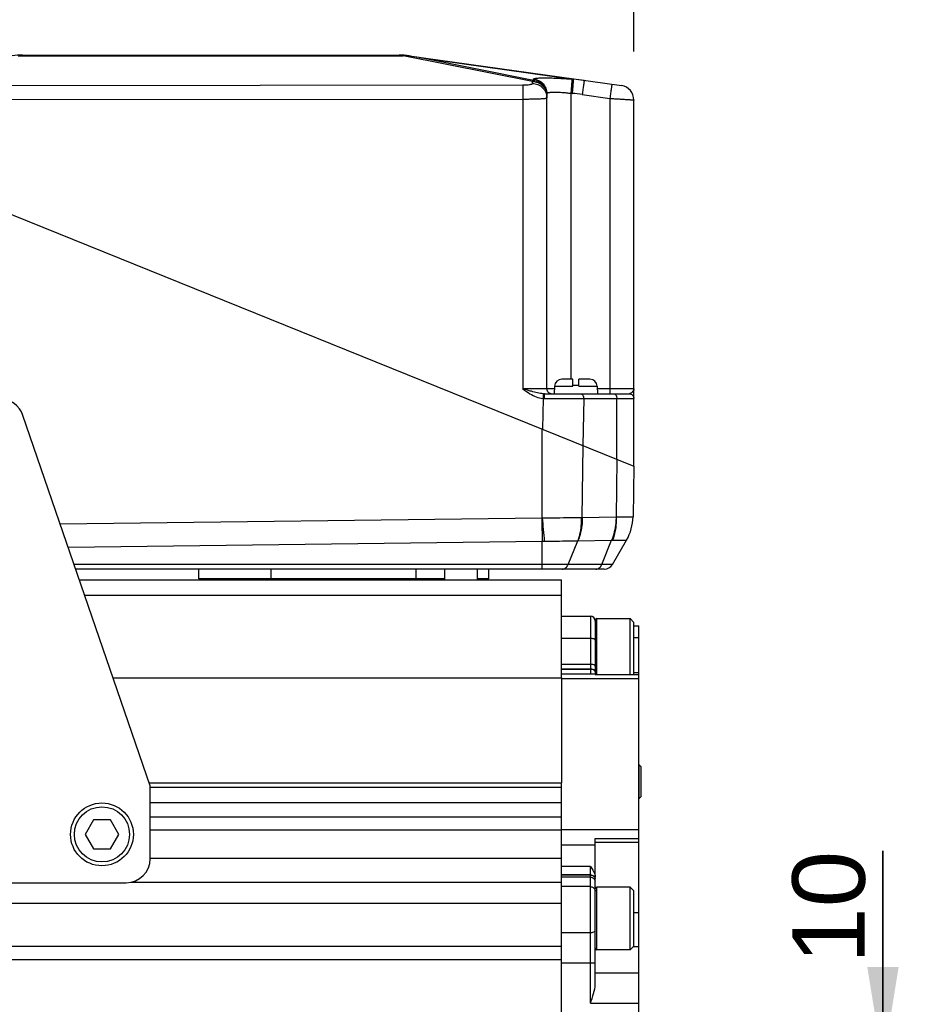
# Model space of a CAD drawing. Header units: millimetres. Extents: x 0 to 420, y 0 to 297.
# Tile 32 of 68: x 175 to 212, y 202 to 243. Entities that reach past the tile are written whole.
import ezdxf

# ---------------------------------------------------------------- set-up
doc = ezdxf.new("R2010")
doc.units = ezdxf.units.MM
doc.header["$LTSCALE"] = 23.1
doc.layers.get('0').update_dxf_attribs({"linetype": 'CONTINUOUS'})
for name, color, linetype in [('AXIS', 7, 'CONTINUOUS'), ('COMPONENTS', 7, 'CONTINUOUS'), ('CUT', 7, 'CONTINUOUS'), ('DIMENSION', 7, 'CONTINUOUS'), ('PROTRUSION', 7, 'CONTINUOUS')]:
    doc.layers.add(name, color=color, linetype=linetype)
doc.styles.get("Standard").update_dxf_attribs({"font": 'arial.ttf'})
doc.dimstyles.new('DIMSTYLE_10', dxfattribs={"dimtxt": 3, "dimasz": 4, "dimexe": 0.18, "dimexo": 0.0625, "dimgap": 0.09, "dimtad": 1, "dimdec": 3, "dimlfac": 5, "dimdsep": 46, "dimtxsty": 'Standard', "dimblk": '_FILLED', "dimblk1": '_FILLED', "dimblk2": '_FILLED', "dimcen": 0.09, "dimadec": 0, "dimazin": 0, "dimtp": 0.5, "dimtm": 0.5, "dimtfac": 1, "dimtdec": 3, "dimtofl": 0, "dimtmove": 0, "dimatfit": 3, "dimldrblk": '_FILLED', "dimfxl": 1, "dimtolj": 1, "dimarcsym": 0})
doc.dimstyles.new('DIMSTYLE_9', dxfattribs={"dimtxt": 3, "dimasz": 4, "dimexe": 0.18, "dimexo": 0.0625, "dimgap": 0.09, "dimtad": 1, "dimdec": 3, "dimlfac": 5, "dimdsep": 46, "dimtxsty": 'Standard', "dimblk": '_FILLED', "dimblk1": '_FILLED', "dimblk2": '_FILLED', "dimcen": 0.09, "dimadec": 0, "dimazin": 0, "dimtp": 0.2, "dimtm": 0.2, "dimtfac": 1, "dimtdec": 3, "dimtofl": 0, "dimtmove": 0, "dimatfit": 3, "dimldrblk": '_FILLED', "dimfxl": 1, "dimtolj": 1, "dimarcsym": 0})

# ---------------------------------------------------------------- blocks, each defined once
blk = doc.blocks.new('_FILLED')
at = {"color": 0, "linetype": 'ByBlock'}
blk.add_solid([(0, 0), (-1, 0.1625), (-1, -0.1625)], dxfattribs=at)
blk = doc.blocks.new('*D16')
at = {"layer": 'DIMENSION', "color": 2, "linetype": 'Continuous', "transparency": 16777216}
for p, q in [((210.33, 199.795), (210.33, 208.592)), ((210.33, 208.592), (210.33, 198.795)), ((174.687, 199.795), (184.003, 199.795)), ((187.198, 199.795), (212.33, 199.795)), ((210.33, 191.795), (210.33, 198.795)), ((181.787, 197.795), (184.119, 197.795)), ((187.111, 197.795), (212.33, 197.795)), ((210.33, 197.795), (210.33, 191.795))]:
    blk.add_line(p, q, dxfattribs=at)
at = {"layer": 'DIMENSION', "color": 2, "linetype": 'Continuous', "transparency": 16777216, "xscale": 4, "yscale": 4, "zscale": 4}
for p, rotation in [((210.33, 199.795), 270), ((210.33, 197.795), 90)]:
    blk.add_blockref('_FILLED', p, dxfattribs=dict(at, rotation=rotation))
at = {"layer": 'DIMENSION', "color": 2, "linetype": 'Continuous', "transparency": 16777216, "insert": (206.58, 203.93), "char_height": 3, "width": 4.66171, "attachment_point": 1, "rotation": 90, "line_spacing_factor": 0.9}
blk.add_mtext('10', dxfattribs=at)
blk = doc.blocks.new('*D21')
at = {"color": 2, "linetype": 'Continuous', "transparency": 16777216}
for p, q in [((165.03, 240.635), (165.03, 247.494)), ((200.03, 241.637), (200.03, 247.494)), ((165.03, 245.494), (182.53, 245.494)), ((200.03, 245.494), (182.53, 245.494))]:
    blk.add_line(p, q, dxfattribs=at)
at = {"color": 2, "linetype": 'Continuous', "transparency": 16777216, "xscale": 4, "yscale": 4, "zscale": 4, "rotation": 180}
blk.add_blockref('_FILLED', (165.03, 245.494), dxfattribs=at)
at = {"color": 2, "linetype": 'Continuous', "transparency": 16777216, "xscale": 4, "yscale": 4, "zscale": 4}
blk.add_blockref('_FILLED', (200.03, 245.494), dxfattribs=at)
at = {"color": 2, "linetype": 'Continuous', "transparency": 16777216, "insert": (182.53, 249.244), "char_height": 3, "width": 6.99257, "attachment_point": 2, "line_spacing_factor": 0.9}
blk.add_mtext('175', dxfattribs=at)

msp = doc.modelspace()

# ---------------------------------------------------------------- linework, layer by layer
at = {"color": 7, "linetype": 'Continuous'}
for p, q in [((198.42961, 218.12805), (198.42961, 217.04014)), ((198.49661, 218.19505), (199.86961, 218.19505)), ((199.86961, 218.19505), (200.02961, 218.03505)), ((199.86961, 215.8795), (199.86961, 218.19505)), ((200.02961, 215.8795), (200.02961, 218.03502)), ((200.22961, 212.15227), (200.24961, 212.15227)), ((200.24961, 212.15227), (200.32961, 212.07227)), ((200.24961, 210.75227), (200.24961, 212.15227)), ((200.32961, 210.83227), (200.32961, 212.07227)), ((200.22961, 210.75227), (200.24961, 210.75227)), ((200.24961, 210.75227), (200.32961, 210.83227)), ((198.42961, 205.07485), (198.42961, 207.01926)), ((199.86961, 207.09505), (198.49661, 207.09505)), ((199.86961, 207.09505), (200.02961, 206.93505)), ((199.86961, 204.49505), (199.86961, 207.09505)), ((200.02961, 204.65505), (200.02961, 206.93505)), ((199.86961, 204.49505), (198.49661, 204.49505)), ((199.86961, 204.49505), (200.02961, 204.65505))]:
    msp.add_line(p, q, dxfattribs=at)
at = {"color": 9, "linetype": 'Continuous'}
for p, q in [((198.49661, 215.8795), (198.49661, 218.19505)), ((198.49661, 204.49505), (198.49661, 207.09505))]:
    msp.add_line(p, q, dxfattribs=at)
at = {"color": 7, "linetype": 'Continuous'}
for centre, start, end in [((198.49661, 218.12805), 90, 180), ((198.49661, 207.02805), 90, 180), ((198.49661, 204.56205), 180, 270)]:
    msp.add_arc(centre, 0.067, start, end, dxfattribs=at)
at = {"layer": 'AXIS', "color": 7, "linetype": 'Continuous'}
for p, q in [((197.02961, 189.29505), (197.02961, 208.29505)), ((179.23527, 207.29505), (197.02961, 207.29505)), ((197.02961, 206.40827), (153.02961, 206.40827)), ((197.02961, 204.63311), (153.02961, 204.63311)), ((153.02961, 204.09505), (197.02961, 204.09505))]:
    msp.add_line(p, q, dxfattribs=at)
at = {"layer": 'COMPONENTS', "color": 9, "linetype": 'Continuous'}
for p, q in [((174.56625, 241.46494), (190.49298, 241.46494)), ((190.49298, 241.48914), (190.49298, 241.46494)), ((195.82961, 240.40149), (190.49298, 241.46494)), ((191.15288, 241.3914), (197.52374, 240.49604)), ((195.87873, 240.44966), (191.15288, 241.3914)), ((169.96195, 240.23843), (195.43223, 240.26189)), ((195.82961, 240.31824), (195.82961, 240.40149)), ((195.87873, 240.44966), (195.87873, 240.49971)), ((197.46827, 240.50058), (197.52374, 240.49604)), ((197.42308, 239.91433), (197.42308, 228.09414)), ((197.42308, 239.91433), (197.47855, 239.90978)), ((197.89189, 239.8638), (199.03615, 239.70298)), ((170.07506, 239.65408), (195.43615, 239.67744)), ((195.43615, 239.67744), (195.43615, 227.6909)), ((199.03615, 239.70298), (199.03615, 227.6909)), ((196.74616, 227.80984), (197.50961, 227.80984)), ((197.74961, 227.80984), (198.51307, 227.80984)), ((199.03615, 227.6909), (198.5193, 227.6909)), ((196.27168, 227.29926), (196.25083, 226.02087)), ((196.33019, 227.29729), (197.95357, 227.29414)), ((197.95357, 227.29414), (197.92183, 225.34574)), ((197.95357, 227.29414), (200.02914, 227.29414)), ((199.32667, 224.77814), (199.32667, 227.29414)), ((196.23596, 222.35835), (196.2355, 226.02706)), ((197.89618, 222.37911), (197.93256, 225.3414)), ((199.32667, 224.77814), (199.29743, 222.39693)), ((176.30557, 222.10675), (196.2214, 222.3576)), ((197.8469, 222.37876), (197.89618, 222.37911)), ((197.89618, 222.37911), (199.29019, 222.39658)), ((199.29743, 222.39693), (199.99316, 222.40548)), ((176.63595, 221.14563), (196.2355, 221.39251)), ((196.2355, 220.23505), (196.2355, 221.39251)), ((197.3071, 220.43505), (197.70662, 221.41366)), ((197.71399, 221.41402), (199.108, 221.43149)), ((198.70121, 220.43505), (199.108, 221.43149)), ((199.108, 221.43149), (199.14949, 221.43183)), ((199.14508, 220.43505), (176.88022, 220.43505)), ((185.02961, 219.83505), (185.02961, 220.23505)), ((191.02961, 219.83505), (191.02961, 220.23505)), ((198.22961, 218.29505), (198.22961, 215.89505)), ((200.02961, 217.4107), (200.22961, 217.4107)), ((198.22961, 217.37388), (197.02961, 217.37388)), ((198.22961, 216.29946), (197.02961, 216.29946)), ((198.22961, 216.10988), (197.02961, 216.10988)), ((198.22961, 216.09505), (197.02961, 216.09505)), ((200.22961, 215.95392), (200.02961, 215.95392)), ((200.22961, 215.70995), (197.02961, 215.70995)), ((200.22961, 209.46681), (197.02961, 209.46681)), ((198.42961, 209.10354), (200.22961, 209.10354)), ((198.42961, 208.94959), (200.22961, 208.94959)), ((198.42961, 208.8265), (197.02961, 208.8265)), ((198.22961, 207.94505), (197.02961, 207.94505)), ((198.22961, 202.29741), (198.22961, 207.94505)), ((198.22961, 207.59864), (197.02961, 207.59864)), ((198.22961, 207.59008), (197.02961, 207.59008)), ((198.22961, 207.50168), (197.02961, 207.50168)), ((198.22961, 207.11062), (197.02961, 207.11062)), ((200.22961, 206.02608), (200.02961, 206.02608)), ((197.02961, 205.21182), (198.22961, 205.21182)), ((200.22961, 204.62703), (200.00159, 204.62703)), ((197.02961, 203.96202), (198.42961, 203.96202)), ((198.42961, 203.5433), (200.22961, 203.5433)), ((198.22961, 202.29741), (200.22961, 202.29741))]:
    msp.add_line(p, q, dxfattribs=at)
at = {"layer": 'COMPONENTS', "color": 7, "linetype": 'Continuous'}
for p, q in [((174.73939, 241.49414), (190.31983, 241.49414)), ((190.73633, 241.45837), (190.63702, 241.47384)), ((190.73735, 241.46494), (199.51312, 240.23159)), ((196.42961, 227.69414), (196.42961, 239.90374)), ((200.02961, 224.49414), (200.02961, 239.63743)), ((165.02961, 238.63505), (200.02961, 224.49414)), ((197.50961, 228.09414), (197.04575, 228.09414)), ((197.50961, 227.80984), (197.50961, 228.09414)), ((198.21348, 228.09414), (197.74961, 228.09414)), ((197.74961, 227.80984), (197.74961, 228.09414)), ((196.74616, 227.80984), (196.72961, 227.49414)), ((197.74961, 227.83414), (197.50961, 227.83414)), ((198.51307, 227.80984), (198.52961, 227.49414)), ((196.32405, 227.49414), (199.82918, 227.49414)), ((180.02961, 211.27317), (174.76162, 226.59825)), ((200.02961, 224.49414), (199.99316, 222.40548)), ((199.14508, 220.43505), (199.72551, 221.44038)), ((198.79867, 220.23505), (176.94897, 220.23505)), ((182.02961, 219.83505), (182.02961, 220.23505)), ((192.20461, 219.79505), (192.20461, 220.23505)), ((193.55461, 219.79505), (193.55461, 220.23505)), ((194.02961, 219.83505), (194.02961, 220.23505)), ((192.20461, 219.83505), (182.02961, 219.83505)), ((194.02961, 219.83505), (193.55461, 219.83505)), ((197.02961, 218.29505), (198.22961, 218.29505)), ((200.02961, 217.89505), (200.22961, 217.89505)), ((200.22961, 179.69505), (200.22961, 217.89505)), ((198.42961, 217.04014), (198.42961, 215.8795)), ((198.42961, 215.89505), (197.02961, 215.89505)), ((198.42961, 215.8795), (200.22961, 215.8795)), ((180.02961, 208.27317), (180.02961, 211.27317)), ((177.6832, 209.87317), (177.33679, 209.27317)), ((178.37602, 209.87317), (177.6832, 209.87317)), ((178.72243, 209.27317), (178.37602, 209.87317)), ((177.33679, 209.27317), (177.6832, 208.67317)), ((178.37602, 208.67317), (178.72243, 209.27317)), ((198.42961, 207.01911), (198.42961, 209.10354)), ((177.6832, 208.67317), (178.37602, 208.67317)), ((164.02961, 207.27317), (179.02961, 207.27317)), ((198.42961, 203.07201), (198.42961, 205.07485))]:
    msp.add_line(p, q, dxfattribs=at)
at = {"layer": 'COMPONENTS', "color": 9, "linetype": 'Continuous'}
for points in [[(199.29019, 222.39658), (199.29139, 222.3966), (199.2926, 222.39664), (199.2938, 222.39669), (199.29501, 222.39676), (199.29622, 222.39684), (199.29743, 222.39693)], [(197.70662, 221.41366), (197.70786, 221.41376), (197.70909, 221.41384), (197.71032, 221.41391), (197.71155, 221.41396), (197.71277, 221.414), (197.71399, 221.41402)]]:
    msp.add_lwpolyline(points, dxfattribs=at)
at = {"layer": 'COMPONENTS', "color": 7, "linetype": 'Continuous'}
for radius in [1.3, 1.14]:
    msp.add_circle((178.02961, 209.27317), radius, dxfattribs=at)
for centre, radius, start, end in [((174.73939, 238.49414), 3, 90, 98), ((190.31983, 238.49414), 3, 82, 90), ((190.40543, 239.97856), 1.51311, 81.195793, 86.682882), ((182.47261, 188.73075), 53.37126, 80.639863, 81.092794), ((199.42961, 239.63743), 0.6, 0, 82), ((197.04575, 227.79414), 0.3, 90, 177), ((198.21348, 227.79414), 0.3, 3, 90), ((196.62961, 227.69414), 0.2, 180, 270.000024), ((173.81593, 226.27317), 1, 18.970408, 90), ((197.99346, 222.44038), 1.99999, 330.000178, 359.000126), ((198.79867, 220.63505), 0.4, 270, 330), ((183.07961, 219.83505), 0.25, 180, 189.215244), ((198.22961, 218.09505), 0.2, 0, 90), ((179.02961, 208.27317), 1, 270, 360)]:
    msp.add_arc(centre, radius, start, end, dxfattribs=at)
at = {"layer": 'COMPONENTS', "color": 9, "linetype": 'Continuous'}
for centre, radius, start, end in [((190.69114, 239.42824), 2.04632, 91.515615, 95.557132), ((190.60002, 240.48689), 0.98765, 82.007032, 87.853038), ((197.0317, 233.76428), 6.74972, 81.996636, 85.81955), ((196.8901, 232.73887), 7.19501, 81.996417, 85.308752), ((196.33153, 228.20901), 0.91172, 266.235696, 269.915712), ((196.32432, 228.33914), 0.845, 267.292042, 269.982117), ((199.82924, 227.59474), 0.1006, 269.968987, 276.447491), ((196.21899, 222.5471), 0.18951, 270.728987, 275.137304), ((446.00115, 225.52476), 249.79982, 180.72646, 180.9478447), ((406.00458, 241.21787), 210.61471, 185.1374392, 185.4010972), ((196.22292, 228.26741), 6.87492, 270.104892, 270.850515), ((198.27476, 207.41599), 0.15492, 8.723457, 17.162645), ((198.27993, 207.42534), 0.14969, 0.036284, 8.722529), ((198.27887, 207.41666), 0.15075, 3.326647, 8.708194), ((198.25372, 207.31365), 0.1759, 0.029144, 8.045387), ((198.28207, 207.41687), 0.14755, 0.004751, 3.318875)]:
    msp.add_arc(centre, radius, start, end, dxfattribs=at)
for points, knots in [([(195.43223, 240.26189), (195.48327, 240.26193), (195.5775, 240.26455), (195.68806, 240.27388), (195.7595, 240.28583), (195.79234, 240.29381), (195.81194, 240.30143), (195.8228, 240.30708), (195.82961, 240.31383), (195.82961, 240.31824)], [0, 0, 0, 0, 0.37518679, 0.6925426, 0.81471818, 0.90695694, 0.94119978, 0.9675663, 1, 1, 1, 1]), ([(195.43223, 240.26189), (195.43261, 240.25391), (195.43307, 240.232), (195.4341, 240.16638), (195.43498, 240.04861), (195.43582, 239.8757), (195.43608, 239.74651), (195.43615, 239.67744)], [0, 0, 0, 0, 0.04101577, 0.11246323, 0.33687506, 0.64545735, 1, 1, 1, 1]), ([(195.82961, 240.40149), (195.83356, 240.40655), (195.84817, 240.42426), (195.86502, 240.44038), (195.87873, 240.44966)], [0, 0, 0, 0, 0.2794531, 1, 1, 1, 1]), ([(195.82961, 240.40149), (195.90762, 240.40149), (196.06511, 240.37067), (196.26453, 240.23866), (196.39828, 240.04117), (196.42961, 239.88463), (196.42961, 239.80733)], [0, 0, 0, 0, 0.25112839, 0.50159718, 0.75113036, 1, 1, 1, 1]), ([(195.82961, 240.31824), (195.90762, 240.31824), (196.06511, 240.28742), (196.26453, 240.15542), (196.39828, 239.95792), (196.42961, 239.80138), (196.42961, 239.72408)], [0, 0, 0, 0, 0.25112839, 0.50159718, 0.75113036, 1, 1, 1, 1]), ([(195.87873, 240.49971), (195.87873, 240.5045), (195.88519, 240.51212), (195.89662, 240.51819), (195.9101, 240.52342), (195.92715, 240.52815), (195.9571, 240.53454), (196.00365, 240.54105), (196.07003, 240.54697), (196.14988, 240.55125), (196.24245, 240.55385), (196.38868, 240.55504), (196.59573, 240.55163), (196.86734, 240.54105), (197.16204, 240.52408), (197.36489, 240.50906), (197.46827, 240.50058)], [0, 0, 0, 0, 0.00898118, 0.01585696, 0.02475409, 0.03579012, 0.04901212, 0.08203386, 0.12370866, 0.17373499, 0.23168921, 0.29704826, 0.44746443, 0.61926391, 0.80583313, 1, 1, 1, 1]), ([(195.87873, 240.49971), (195.95248, 240.49367), (196.09908, 240.45369), (196.28106, 240.31842), (196.40157, 240.12658), (196.42961, 239.97751), (196.42961, 239.90374)], [0, 0, 0, 0, 0.25038749, 0.50053237, 0.75037047, 1, 1, 1, 1]), ([(195.87873, 240.44966), (195.95248, 240.44362), (196.09908, 240.40365), (196.28106, 240.26837), (196.40157, 240.07653), (196.42961, 239.92747), (196.42961, 239.8537)], [0, 0, 0, 0, 0.25038749, 0.50053237, 0.75037047, 1, 1, 1, 1]), ([(197.46827, 240.50058), (197.46815, 240.49422), (197.46681, 240.47501), (197.4643, 240.4369), (197.4601, 240.38081), (197.45213, 240.27608), (197.43969, 240.11878), (197.42893, 239.98581), (197.42308, 239.91433)], [0, 0, 0, 0, 0.03247071, 0.09817929, 0.1949122, 0.3194045, 0.63405828, 1, 1, 1, 1]), ([(197.52374, 240.49604), (197.52362, 240.48967), (197.52228, 240.47046), (197.51977, 240.43235), (197.51557, 240.37627), (197.50761, 240.27154), (197.49516, 240.11423), (197.4844, 239.98126), (197.47855, 239.90978)], [0, 0, 0, 0, 0.03247071, 0.09817929, 0.1949122, 0.3194045, 0.63405828, 1, 1, 1, 1]), ([(197.97147, 240.44825), (197.97171, 240.44822), (197.97121, 240.44677), (197.97146, 240.44513), (197.97083, 240.44136), (197.97037, 240.43658), (197.96957, 240.43027), (197.9682, 240.41924), (197.96598, 240.40211), (197.96278, 240.37775), (197.95887, 240.34845), (197.9543, 240.31449), (197.9491, 240.27619), (197.94332, 240.23391), (197.93465, 240.17077), (197.92282, 240.08515), (197.90772, 239.97672), (197.89725, 239.90196), (197.89189, 239.8638)], [0, 0, 0, 0, 0.00121726, 0.00481707, 0.01080164, 0.01915721, 0.02986544, 0.04290059, 0.07582495, 0.11762052, 0.16789363, 0.22617064, 0.2919024, 0.36446951, 0.44318813, 0.61606159, 0.80402133, 1, 1, 1, 1]), ([(199.11573, 240.28744), (199.11597, 240.2874), (199.11547, 240.28596), (199.11571, 240.28432), (199.11509, 240.28054), (199.11463, 240.27577), (199.11382, 240.26946), (199.11246, 240.25842), (199.11024, 240.2413), (199.10704, 240.21694), (199.10313, 240.18763), (199.09856, 240.15367), (199.09336, 240.11537), (199.08758, 240.07309), (199.07891, 240.00995), (199.06708, 239.92434), (199.05198, 239.8159), (199.04151, 239.74114), (199.03615, 239.70298)], [0, 0, 0, 0, 0.00121726, 0.00481707, 0.01080164, 0.01915721, 0.02986544, 0.04290059, 0.07582495, 0.11762052, 0.16789363, 0.22617064, 0.2919024, 0.36446951, 0.44318813, 0.61606159, 0.80402133, 1, 1, 1, 1]), ([(196.42961, 239.90374), (196.42961, 239.90838), (196.4341, 239.91915), (196.4502, 239.9306), (196.47421, 239.94046), (196.50708, 239.94877), (196.54857, 239.95556), (196.59851, 239.96068), (196.65643, 239.96405), (196.74798, 239.96624), (196.87771, 239.96384), (197.04777, 239.9541), (197.23204, 239.93766), (197.35864, 239.92277), (197.42308, 239.91433)], [0, 0, 0, 0, 0.01374618, 0.03187343, 0.05713046, 0.09041606, 0.13192336, 0.18152499, 0.23890178, 0.30359495, 0.45254029, 0.62276597, 0.80764482, 1, 1, 1, 1]), ([(195.43615, 239.67744), (195.50093, 239.67746), (195.62793, 239.67806), (195.81221, 239.68067), (195.98185, 239.68485), (196.11106, 239.68968), (196.20228, 239.69435), (196.26008, 239.69797), (196.30989, 239.70178), (196.35146, 239.70585), (196.38383, 239.70982), (196.40819, 239.7143), (196.42156, 239.71763), (196.42961, 239.72188), (196.42961, 239.72408)], [0, 0, 0, 0, 0.19484922, 0.38199875, 0.55430774, 0.70523027, 0.77085311, 0.82907347, 0.87935036, 0.92122456, 0.95432858, 0.97840775, 0.99339475, 1, 1, 1, 1]), ([(199.03615, 239.70298), (199.10082, 239.69935), (199.22763, 239.69209), (199.41167, 239.6812), (199.55713, 239.67228), (199.66453, 239.66547), (199.7365, 239.66079), (199.80174, 239.65643), (199.85961, 239.65243), (199.90955, 239.64882), (199.94599, 239.64604), (199.97081, 239.64402), (199.9861, 239.64272), (199.99907, 239.64153), (200.00981, 239.6405), (200.01795, 239.63952), (200.02434, 239.63889), (200.02721, 239.63803), (200.02961, 239.63786), (200.02961, 239.63743)], [0, 0, 0, 0, 0.19513801, 0.3826566, 0.55542569, 0.63419269, 0.70685885, 0.77272708, 0.83116467, 0.88160964, 0.92357663, 0.94125162, 0.95666224, 0.96977209, 0.98054988, 0.98897086, 0.9950172, 0.99868103, 1, 1, 1, 1]), ([(196.42961, 227.69414), (196.42961, 227.69403), (196.42899, 227.6941), (196.4283, 227.69391), (196.42669, 227.69391), (196.42359, 227.69375), (196.41808, 227.69365), (196.40979, 227.69348), (196.39912, 227.69334), (196.38616, 227.69319), (196.3709, 227.69304), (196.3461, 227.69283), (196.3097, 227.69259), (196.25982, 227.69232), (196.202, 227.69207), (196.1368, 227.69184), (196.06485, 227.69163), (195.95745, 227.69137), (195.81193, 227.69112), (195.62778, 227.69094), (195.50088, 227.6909), (195.43615, 227.6909)], [0, 0, 0, 0, 0.00031113, 0.00121623, 0.00272019, 0.00482322, 0.01082169, 0.0191981, 0.02993252, 0.04299986, 0.05836861, 0.07600243, 0.11789138, 0.16826741, 0.22664999, 0.29248199, 0.36513499, 0.44391568, 0.61680129, 0.8045492, 1, 1, 1, 1]), ([(195.78954, 227.59252), (195.76027, 227.60038), (195.64231, 227.63259), (195.52465, 227.66588), (195.43615, 227.6909)], [0, 0, 0, 0, 0.24789061, 1, 1, 1, 1]), ([(196.2844, 227.49508), (196.24294, 227.49703), (196.16, 227.50652), (195.99463, 227.53856), (195.87172, 227.57045), (195.78954, 227.59252)], [0, 0, 0, 0, 0.24643266, 0.49468208, 1, 1, 1, 1]), ([(196.73996, 227.69179), (196.71674, 227.69186), (196.67291, 227.69201), (196.61124, 227.69227), (196.55796, 227.69254), (196.51905, 227.69279), (196.49252, 227.693), (196.47618, 227.69315), (196.46229, 227.69331), (196.45086, 227.69346), (196.44198, 227.69363), (196.43608, 227.69374), (196.43275, 227.6939), (196.43102, 227.6939), (196.43028, 227.6941), (196.42961, 227.69403), (196.42961, 227.69414)], [0, 0, 0, 0, 0.22439588, 0.42374456, 0.59600586, 0.73941744, 0.79983463, 0.85251251, 0.89731793, 0.93413489, 0.9628708, 0.98345247, 0.99066875, 0.99582935, 0.99893462, 1, 1, 1, 1]), ([(200.02961, 227.69414), (200.02961, 227.69403), (200.02899, 227.6941), (200.02831, 227.69391), (200.02669, 227.69391), (200.02359, 227.69375), (200.01808, 227.69365), (200.00979, 227.69348), (199.99912, 227.69334), (199.98616, 227.69319), (199.9709, 227.69304), (199.9461, 227.69283), (199.9097, 227.69259), (199.85981, 227.69232), (199.802, 227.69207), (199.7368, 227.69184), (199.66485, 227.69163), (199.55745, 227.69137), (199.41193, 227.69112), (199.22778, 227.69094), (199.10087, 227.6909), (199.03615, 227.6909)], [0, 0, 0, 0, 0.00031105, 0.00121616, 0.00272018, 0.00482327, 0.01082186, 0.01919841, 0.02993307, 0.04300069, 0.05836975, 0.07600399, 0.11789369, 0.16827011, 0.22665285, 0.29248507, 0.36513834, 0.44391912, 0.61680319, 0.80454855, 1, 1, 1, 1]), ([(199.03615, 227.6909), (199.03615, 227.67805), (199.03617, 227.65287), (199.03625, 227.61635), (199.03636, 227.58276), (199.0365, 227.55719), (199.03663, 227.53913), (199.03673, 227.52769), (199.03684, 227.51784), (199.03695, 227.50963), (199.03707, 227.50319), (199.03715, 227.49888), (199.03728, 227.49644), (199.03728, 227.49517), (199.03743, 227.49463), (199.03738, 227.49414), (199.03746, 227.49414)], [0, 0, 0, 0, 0.19593243, 0.38385926, 0.55672444, 0.70801303, 0.77374989, 0.832033, 0.88231203, 0.924115, 0.95704725, 0.9807977, 0.98915908, 0.99514847, 0.99875739, 1, 1, 1, 1]), ([(199.99195, 227.59414), (199.97345, 227.56982), (199.93868, 227.5376), (199.8856, 227.50636), (199.85558, 227.49648), (199.84053, 227.49477)], [0, 0, 0, 0, 0.49647815, 0.75385365, 1, 1, 1, 1]), ([(200.02961, 227.69414), (200.02961, 227.67692), (200.02222, 227.64061), (200.00339, 227.60917), (199.99195, 227.59414)], [0, 0, 0, 0, 0.47668442, 1, 1, 1, 1]), ([(195.73051, 227.49414), (195.81342, 227.4445), (195.9852, 227.35493), (196.17551, 227.30601), (196.27168, 227.29926)], [0, 0, 0, 0, 0.50057616, 1, 1, 1, 1]), ([(196.2844, 227.49508), (196.28446, 227.48891), (196.28274, 227.46837), (196.28055, 227.42718), (196.27638, 227.36807), (196.27334, 227.32334), (196.27165, 227.29926)], [0, 0, 0, 0, 0.09428033, 0.31462795, 0.63094255, 1, 1, 1, 1]), ([(196.33025, 227.29729), (196.33024, 227.31015), (196.33015, 227.33534), (196.3298, 227.37187), (196.32924, 227.40547), (196.3285, 227.43488), (196.32773, 227.45626), (196.327, 227.47042), (196.32647, 227.47867), (196.32592, 227.48502), (196.32538, 227.48994), (196.32486, 227.49235), (196.32443, 227.49414), (196.32405, 227.49414)], [0, 0, 0, 0, 0.1955683, 0.38316872, 0.55575442, 0.70683369, 0.83073051, 0.88099241, 0.92281358, 0.95581059, 0.9796985, 0.99432621, 1, 1, 1, 1]), ([(197.81215, 227.49414), (197.83089, 227.49414), (197.87114, 227.48197), (197.91723, 227.43536), (197.94683, 227.3699), (197.95357, 227.3199), (197.95357, 227.29414)], [0, 0, 0, 0, 0.20946664, 0.44465603, 0.7120307, 1, 1, 1, 1]), ([(199.18525, 227.49414), (199.20399, 227.49414), (199.24424, 227.48197), (199.29034, 227.43536), (199.31993, 227.3699), (199.32667, 227.3199), (199.32667, 227.29414)], [0, 0, 0, 0, 0.20946685, 0.44465593, 0.71203026, 1, 1, 1, 1]), ([(199.82918, 227.49414), (199.85519, 227.49414), (199.90777, 227.48373), (199.97424, 227.43922), (200.01874, 227.37274), (200.02914, 227.32015), (200.02914, 227.29414)], [0, 0, 0, 0, 0.24997727, 0.49996786, 0.74997727, 1, 1, 1, 1]), ([(199.84053, 227.49477), (199.86561, 227.4934), (199.91574, 227.48099), (199.97833, 227.43601), (200.01992, 227.37117), (200.02961, 227.32049), (200.02961, 227.29541)], [0, 0, 0, 0, 0.25019449, 0.50027016, 0.75018931, 1, 1, 1, 1]), ([(200.02914, 227.29414), (200.02942, 227.29414), (200.02962, 227.29481), (200.02961, 227.29522), (200.02961, 227.29541)], [0, 0, 0, 0, 0.60200014, 1, 1, 1, 1]), ([(196.23596, 222.35835), (196.38277, 222.36044), (196.91975, 222.36762), (197.45675, 222.37297), (197.8469, 222.37876)], [0, 0, 0, 0, 0.27341281, 1, 1, 1, 1]), ([(197.84687, 222.37876), (197.8496, 222.29477), (197.84621, 221.9687), (197.78676, 221.64206), (197.70662, 221.41366)], [0, 0, 0, 0, 0.25771455, 1, 1, 1, 1]), ([(197.89618, 222.37911), (197.89568, 222.29499), (197.87919, 221.96694), (197.8047, 221.64085), (197.71399, 221.41402)], [0, 0, 0, 0, 0.25614613, 1, 1, 1, 1]), ([(199.29019, 222.39658), (199.28969, 222.31246), (199.2732, 221.98441), (199.19871, 221.65832), (199.108, 221.43149)], [0, 0, 0, 0, 0.25614612, 1, 1, 1, 1]), ([(199.29741, 222.39693), (199.29994, 222.31293), (199.29529, 221.98643), (199.23263, 221.65962), (199.14947, 221.43184)], [0, 0, 0, 0, 0.25738074, 1, 1, 1, 1]), ([(196.32497, 221.39325), (196.45206, 221.39532), (196.91261, 221.40194), (197.37317, 221.40835), (197.70662, 221.41366)], [0, 0, 0, 0, 0.27596572, 1, 1, 1, 1]), ([(199.14949, 221.43183), (199.23116, 221.43328), (199.34594, 221.43481), (199.48811, 221.43687), (199.57043, 221.43805), (199.6348, 221.43926), (199.67828, 221.43958), (199.70226, 221.44041), (199.7157, 221.43972), (199.71978, 221.44122), (199.72599, 221.43977), (199.72551, 221.44038)], [0, 0, 0, 0, 0.42539963, 0.59762726, 0.74073524, 0.85344757, 0.93471404, 0.96325987, 0.98366762, 0.99592009, 1, 1, 1, 1]), ([(197.06215, 220.23505), (197.11256, 220.23505), (197.22341, 220.28199), (197.28451, 220.37971), (197.3071, 220.43505)], [0, 0, 0, 0, 0.45751578, 1, 1, 1, 1]), ([(198.45626, 220.23505), (198.50668, 220.23505), (198.61752, 220.28199), (198.67862, 220.37971), (198.70121, 220.43505)], [0, 0, 0, 0, 0.45751579, 1, 1, 1, 1]), ([(198.42961, 217.30548), (198.42961, 217.3308), (198.34091, 217.37019), (198.27723, 217.37388), (198.22961, 217.37388)], [0, 0, 0, 0, 0.34719814, 1, 1, 1, 1]), ([(198.42961, 216.23105), (198.42961, 216.25638), (198.34091, 216.29576), (198.27723, 216.29946), (198.22961, 216.29946)], [0, 0, 0, 0, 0.34719814, 1, 1, 1, 1]), ([(198.41439, 216.04815), (198.39607, 216.0703), (198.33295, 216.10136), (198.26708, 216.10988), (198.22961, 216.10988)], [0, 0, 0, 0, 0.43415405, 1, 1, 1, 1]), ([(198.38828, 216.05593), (198.37829, 216.06244), (198.32889, 216.08705), (198.27258, 216.09505), (198.22961, 216.09505)], [0, 0, 0, 0, 0.21716303, 1, 1, 1, 1]), ([(198.42961, 215.99505), (198.42961, 216.00054), (198.42521, 216.02586), (198.40477, 216.04518), (198.38828, 216.05593)], [0, 0, 0, 0, 0.21805555, 1, 1, 1, 1]), ([(198.22961, 207.59864), (198.27584, 207.59864), (198.36759, 207.57224), (198.42151, 207.48972), (198.42788, 207.44804)], [0, 0, 0, 0, 0.5229815, 1, 1, 1, 1]), ([(198.22961, 207.59008), (198.27191, 207.59008), (198.35544, 207.56783), (198.41128, 207.49895), (198.42278, 207.4617)], [0, 0, 0, 0, 0.52041832, 1, 1, 1, 1]), ([(198.22961, 207.50168), (198.27623, 207.50168), (198.37109, 207.47036), (198.42163, 207.38262), (198.42788, 207.33827)], [0, 0, 0, 0, 0.51000205, 1, 1, 1, 1]), ([(198.22961, 207.11062), (198.27221, 207.11062), (198.35833, 207.08465), (198.41154, 207.01084), (198.42278, 206.97132)], [0, 0, 0, 0, 0.50900026, 1, 1, 1, 1]), ([(198.22961, 205.21182), (198.27745, 205.21182), (198.34753, 205.21632), (198.42961, 205.26744), (198.42961, 205.29514)], [0, 0, 0, 0, 0.63334482, 1, 1, 1, 1])]:
    msp.add_open_spline(points, degree=3, knots=knots, dxfattribs=at)
for points in [[(195.43615, 227.6909), (195.53252, 227.62276), (195.62925, 227.55476), (195.73051, 227.49414)], [(198.42961, 216.00988), (198.42961, 216.02361), (198.42314, 216.03757), (198.41439, 216.04815)], [(198.42278, 206.97132), (198.42726, 206.95557), (198.42961, 206.93906), (198.42961, 206.92268)]]:
    msp.add_open_spline(points, degree=3, dxfattribs=at)
at = {"layer": 'COMPONENTS', "color": 7, "linetype": 'Continuous'}
for points, knots in [([(198.22961, 207.94505), (198.30113, 207.84391), (198.40068, 207.70492), (198.42961, 207.53922), (198.42961, 207.49784)], [0, 0, 0, 0, 0.74960343, 1, 1, 1, 1]), ([(198.22961, 202.29741), (198.27566, 202.42765), (198.36386, 202.67861), (198.42961, 202.94279), (198.42961, 203.07201)], [0, 0, 0, 0, 0.5166844, 1, 1, 1, 1])]:
    msp.add_open_spline(points, degree=3, knots=knots, dxfattribs=at)
at = {"layer": 'CUT', "color": 7, "linetype": 'Continuous'}
for p, q in [((177.10022, 219.79505), (197.02961, 219.79505)), ((197.02961, 215.74279), (197.02961, 219.79505)), ((177.3177, 219.16237), (197.02961, 219.16237)), ((197.02961, 208.29505), (197.02961, 211.40438)), ((180.02961, 211.22774), (197.02961, 211.22774)), ((180.02961, 210.59505), (197.02961, 210.59505)), ((180.02961, 209.99505), (197.02961, 209.99505)), ((180.02961, 209.46037), (197.02961, 209.46037)), ((180.02961, 208.29505), (197.02961, 208.29505))]:
    msp.add_line(p, q, dxfattribs=at)
at = {"layer": 'PROTRUSION', "color": 7, "linetype": 'Continuous'}
for p, q in [((178.49318, 215.74279), (197.02961, 215.74279)), ((197.02961, 215.74279), (197.02961, 211.40438)), ((179.98451, 211.40438), (197.02961, 211.40438))]:
    msp.add_line(p, q, dxfattribs=at)

# ---------------------------------------------------------------- dimensions: what is measured, and where the dimension line sits
at = {"color": 2, "linetype": 'Continuous'}
dim = msp.add_linear_dim(base=(165.02961, 245.49414), p1=(200.02961, 241.63743), p2=(165.02961, 240.63505), angle=180, dimstyle='DIMSTYLE_10', dxfattribs=at)
dim.commit()
dim.dimension.update_dxf_attribs({"geometry": '*D21', "text_midpoint": (179.03333, 247.74414), "dimtype": 160})
at = {"layer": 'DIMENSION', "color": 2, "linetype": 'Continuous'}
dim = msp.add_linear_dim(base=(210.32961, 197.79505), p1=(174.68734, 199.79505), p2=(181.78749, 197.79505), angle=270, dimstyle='DIMSTYLE_9', dxfattribs=at)
dim.commit()
dim.dimension.update_dxf_attribs({"geometry": '*D16', "text_midpoint": (208.07961, 206.26126), "dimtype": 160})

doc.saveas('drawing.dxf')
